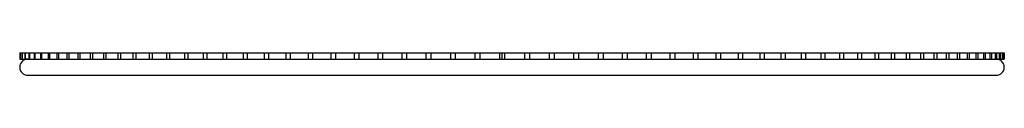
# Paper-space layout '_Inferior' of a CAD drawing. Header units: millimetres. Extents: x -152 to 152, y -3 to 5.
import ezdxf

# ---------------------------------------------------------------- set-up
doc = ezdxf.new("R2010")
doc.units = ezdxf.units.MM

psp = doc.layouts.new('_Inferior')

# ---------------------------------------------------------------- linework, layer by layer
at = {"color": 7, "linetype": 'Continuous', "lineweight": 25}
for p, q in [((-152.5, 4.5), (152.46, 4.5)), ((-152.5, 4.5), (-152.5, 2.5)), ((-152.33, 4.5), (-152.33, 2.5)), ((-151.79, 4.5), (-151.79, 2.5)), ((-151.77, 4.5), (-151.77, 2.5)), ((-150.92, 4.5), (-150.92, 2.5)), ((-150.83, 4.5), (-150.83, 2.5)), ((-149.68, 4.5), (-149.68, 2.5)), ((-149.5, 4.5), (-149.5, 2.5)), ((-148.05, 4.5), (-148.05, 2.5)), ((-147.8, 4.5), (-147.8, 2.5)), ((-146.06, 4.5), (-146.06, 2.5)), ((-145.73, 4.5), (-145.73, 2.5)), ((-143.69, 4.5), (-143.69, 2.5)), ((-143.29, 4.5), (-143.29, 2.5)), ((-140.96, 4.5), (-140.96, 2.5)), ((-140.48, 4.5), (-140.48, 2.5)), ((-137.87, 4.5), (-137.87, 2.5)), ((-137.32, 4.5), (-137.32, 2.5)), ((-134.44, 4.5), (-134.44, 2.5)), ((-133.82, 4.5), (-133.82, 2.5)), ((-130.67, 4.5), (-130.67, 2.5)), ((-129.97, 4.5), (-129.97, 2.5)), ((-126.56, 4.5), (-126.56, 2.5)), ((-125.8, 4.5), (-125.8, 2.5)), ((-122.14, 4.5), (-122.14, 2.5)), ((-121.31, 4.5), (-121.31, 2.5)), ((-117.41, 4.5), (-117.41, 2.5)), ((-116.51, 4.5), (-116.51, 2.5)), ((-112.38, 4.5), (-112.38, 2.5)), ((-111.42, 4.5), (-111.42, 2.5)), ((-107.07, 4.5), (-107.07, 2.5)), ((-106.05, 4.5), (-106.05, 2.5)), ((-101.48, 4.5), (-101.48, 2.5)), ((-100.41, 4.5), (-100.41, 2.5)), ((-95.65, 4.5), (-95.65, 2.5)), ((-94.52, 4.5), (-94.52, 2.5)), ((-89.56, 4.5), (-89.56, 2.5)), ((-88.39, 4.5), (-88.39, 2.5)), ((-83.26, 4.5), (-83.26, 2.5)), ((-82.03, 4.5), (-82.03, 2.5)), ((-76.74, 4.5), (-76.74, 2.5)), ((-75.47, 4.5), (-75.47, 2.5)), ((-70.03, 4.5), (-70.03, 2.5)), ((-68.71, 4.5), (-68.71, 2.5)), ((-63.14, 4.5), (-63.14, 2.5)), ((-61.79, 4.5), (-61.79, 2.5)), ((-56.09, 4.5), (-56.09, 2.5)), ((-54.7, 4.5), (-54.7, 2.5)), ((-48.9, 4.5), (-48.9, 2.5)), ((-47.48, 4.5), (-47.48, 2.5)), ((-41.59, 4.5), (-41.59, 2.5)), ((-40.14, 4.5), (-40.14, 2.5)), ((-34.17, 4.5), (-34.17, 2.5)), ((-32.7, 4.5), (-32.7, 2.5)), ((-26.67, 4.5), (-26.67, 2.5)), ((-25.17, 4.5), (-25.17, 2.5)), ((-19.1, 4.5), (-19.1, 2.5)), ((-17.58, 4.5), (-17.58, 2.5)), ((-11.48, 4.5), (-11.48, 2.5)), ((-9.95, 4.5), (-9.95, 2.5)), ((-3.83, 4.5), (-3.83, 2.5)), ((-3.06, 2.5), (-3.06, 4.5)), ((-2.29, 4.5), (-2.29, 2.5)), ((3.83, 4.5), (3.83, 2.5)), ((5.37, 4.5), (5.37, 2.5)), ((11.48, 4.5), (11.48, 2.5)), ((13.02, 4.5), (13.02, 2.5)), ((19.1, 4.5), (19.1, 2.5)), ((20.64, 4.5), (20.64, 2.5)), ((26.67, 4.5), (26.67, 2.5)), ((28.21, 4.5), (28.21, 2.5)), ((34.17, 4.5), (34.17, 2.5)), ((35.7, 4.5), (35.7, 2.5)), ((41.59, 4.5), (41.59, 2.5)), ((43.11, 4.5), (43.11, 2.5)), ((48.9, 4.5), (48.9, 2.5)), ((50.4, 4.5), (50.4, 2.5)), ((56.09, 4.5), (56.09, 2.5)), ((57.57, 4.5), (57.57, 2.5)), ((63.14, 4.5), (63.14, 2.5)), ((64.59, 4.5), (64.59, 2.5)), ((70.03, 4.5), (70.03, 2.5)), ((71.45, 4.5), (71.45, 2.5)), ((76.74, 4.5), (76.74, 2.5)), ((78.13, 4.5), (78.13, 2.5)), ((83.26, 4.5), (83.26, 2.5)), ((84.61, 4.5), (84.61, 2.5)), ((89.56, 4.5), (89.56, 2.5)), ((90.88, 4.5), (90.88, 2.5)), ((95.65, 4.5), (95.65, 2.5)), ((96.92, 4.5), (96.92, 2.5)), ((101.48, 4.5), (101.48, 2.5)), ((102.71, 4.5), (102.71, 2.5)), ((107.07, 4.5), (107.07, 2.5)), ((108.25, 4.5), (108.25, 2.5)), ((112.38, 4.5), (112.38, 2.5)), ((113.51, 4.5), (113.51, 2.5)), ((117.41, 4.5), (117.41, 2.5)), ((118.48, 4.5), (118.48, 2.5)), ((122.14, 4.5), (122.14, 2.5)), ((123.15, 4.5), (123.15, 2.5)), ((126.56, 4.5), (126.56, 2.5)), ((127.52, 4.5), (127.52, 2.5)), ((130.67, 4.5), (130.67, 2.5)), ((131.56, 4.5), (131.56, 2.5)), ((134.44, 4.5), (134.44, 2.5)), ((135.27, 4.5), (135.27, 2.5)), ((137.87, 4.5), (137.87, 2.5)), ((138.64, 4.5), (138.64, 2.5)), ((140.96, 4.5), (140.96, 2.5)), ((141.65, 4.5), (141.65, 2.5)), ((143.69, 4.5), (143.69, 2.5)), ((144.31, 4.5), (144.31, 2.5)), ((146.06, 4.5), (146.06, 2.5)), ((146.61, 4.5), (146.61, 2.5)), ((148.05, 4.5), (148.05, 2.5)), ((148.53, 4.5), (148.53, 2.5)), ((149.68, 4.5), (149.68, 2.5)), ((150.08, 4.5), (150.08, 2.5)), ((150.92, 4.5), (150.92, 2.5)), ((151.25, 4.5), (151.25, 2.5)), ((151.79, 4.5), (151.79, 2.5)), ((152.04, 4.5), (152.04, 2.5)), ((152.27, 4.5), (152.27, 2.5)), ((152.44, 4.5), (152.44, 2.5)), ((152.46, 4.5), (152.46, 2.5)), ((-152.5, 2.5), (-75.54, 2.5)), ((-75.47, 2.5), (-33.64, 2.5)), ((-33.52, 2.5), (-3.77, 2.5)), ((-3.76, 2.5), (76.74, 2.5)), ((76.76, 2.5), (152.46, 2.5)), ((-150, -2.5), (150, -2.5))]:
    psp.add_line(p, q, dxfattribs=at)
for centre, start, end in [((-150, 0), 90, 270), ((150, 0), 270, 90)]:
    psp.add_arc(centre, 2.5, start, end, dxfattribs=at)

doc.saveas('drawing.dxf')
